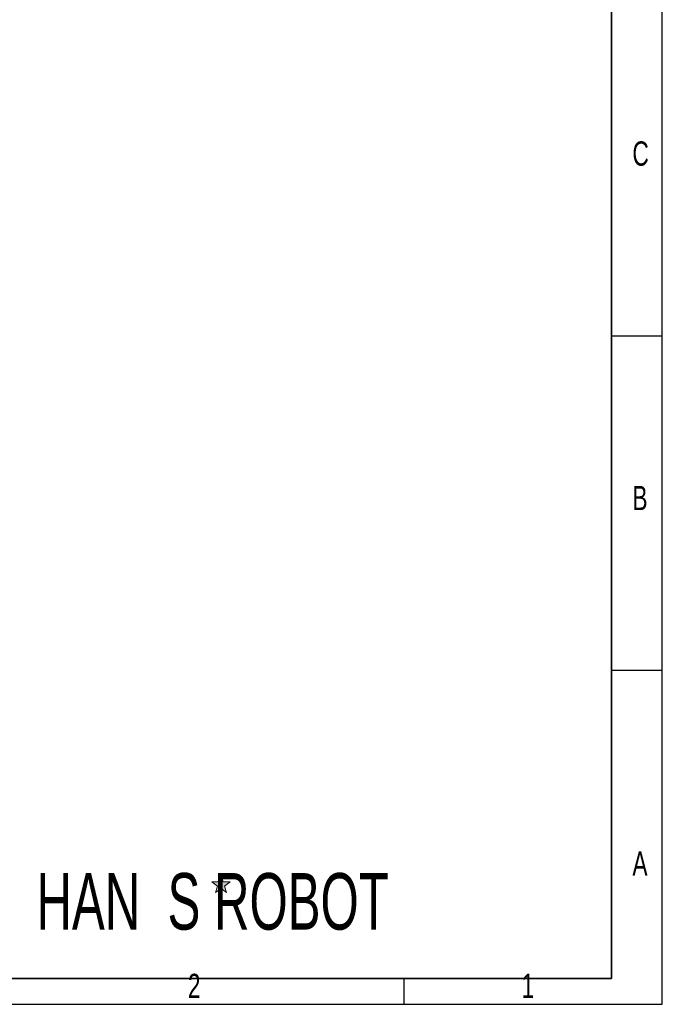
# Model space of a CAD drawing. Header units: millimetres. Extents: x 3 to 614, y 2 to 209.
# Tile 43 of 57: x 548 to 614, y 2 to 104. Entities that reach past the tile are written whole.
import ezdxf

# ---------------------------------------------------------------- set-up
doc = ezdxf.new("R2010")
doc.units = ezdxf.units.MM
for name, color, linetype in [('图层0', 7, 'Continuous'), ('尺寸线', 5, 'Continuous'), ('细实线', 7, 'Continuous')]:
    doc.layers.add(name, color=color, linetype=linetype)
doc.layers.add('粗实线', color=7, linetype='Continuous', lineweight=50)
doc.styles.add('SLDTEXTSTYLE1', font='TXT', dxfattribs={"width": 0.7})
doc.styles.add('SLDTEXTSTYLE2', font='TXT', dxfattribs={"width": 0.65})

msp = doc.modelspace()

# ---------------------------------------------------------------- hatches: boundary and pattern name
at = {"layer": '尺寸线'}
msp.add_hatch(color=256, dxfattribs=at).paths.add_polyline_path([(568.950684, 13.822347), (568.73066, 14.499511), (569.30669, 14.918021), (568.594678, 14.918021), (568.374655, 15.595184), (568.154631, 14.918021), (567.442619, 14.918021), (568.018649, 14.499511), (567.798625, 13.822347), (568.374655, 14.240857)], flags=0)

# ---------------------------------------------------------------- linework, layer by layer
at = {"layer": '图层0'}
for p, q in [((608.551229, 71.138173), (613.797761, 71.138173)), ((608.551229, 36.733173), (613.797761, 36.733173)), ((587.190539, 4.993053), (587.190539, 2.328173))]:
    msp.add_line(p, q, dxfattribs=at)
at = {"layer": '尺寸线', "color": 7, "linetype": 'Continuous', "lineweight": 18}
for p, q in [((568.154631, 14.918021), (568.374655, 15.595184)), ((568.374655, 15.595184), (568.594678, 14.918021)), ((567.442619, 14.918021), (568.154631, 14.918021)), ((568.018649, 14.499511), (567.442619, 14.918021)), ((567.798625, 13.822347), (568.018649, 14.499511)), ((567.798625, 13.822347), (568.374655, 14.240857)), ((568.950684, 13.822347), (568.374655, 14.240857)), ((568.594678, 14.918021), (569.30669, 14.918021)), ((568.73066, 14.499511), (569.30669, 14.918021)), ((568.73066, 14.499511), (568.950684, 13.822347))]:
    msp.add_line(p, q, dxfattribs=at)
at = {"layer": '粗实线', "lineweight": 35}
for p in [(608.551229, 204.993053), (341.551229, 4.993053)]:
    msp.add_line(p, (608.551229, 4.993053), dxfattribs=at)
at = {"layer": '细实线'}
for p, q in [((613.797761, 2.328173), (613.797761, 208.754398)), ((319.304602, 2.328173), (613.797761, 2.328173))]:
    msp.add_line(p, q, dxfattribs=at)

# ---------------------------------------------------------------- texts
at = {"layer": '图层0', "char_height": 2.5, "attachment_point": 1, "style": 'SLDTEXTSTYLE1'}
for s, insert in [('C', (610.719138, 91.15362)), ('B', (610.719138, 55.693258)), ('A', (610.719138, 18.064026)), ('2', (564.962665, 5.468771)), ('1', (599.300047, 5.468771))]:
    msp.add_mtext(s, dxfattribs=dict(at, insert=insert))
at = {"layer": '细实线', "insert": (549.377513, 15.837086), "char_height": 5.82083333, "attachment_point": 1, "style": 'SLDTEXTSTYLE2'}
msp.add_mtext('HAN  S ROBOT', dxfattribs=at)

doc.saveas('drawing.dxf')
